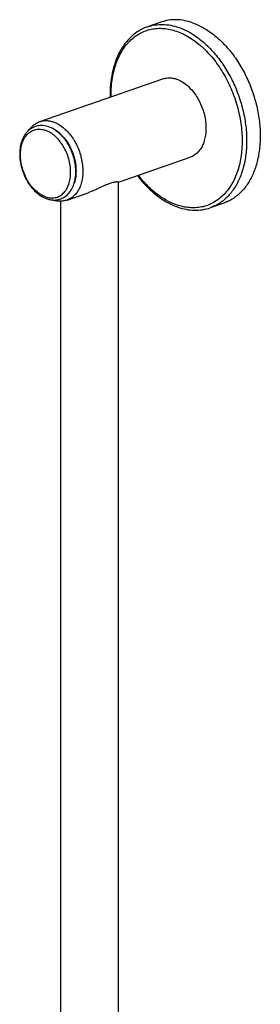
# Model space of a CAD drawing. Header units: millimetres. Extents: x 121 to 395, y 114 to 811.
# Tile 3 of 8: x 149 to 187, y 277 to 431. Entities that reach past the tile are written whole.
import ezdxf

# ---------------------------------------------------------------- set-up
doc = ezdxf.new("R2010")
doc.units = ezdxf.units.MM
doc.header["$LTSCALE"] = 54.820741
doc.layers.get('0').update_dxf_attribs({"linetype": 'CONTINUOUS'})

msp = doc.modelspace()

# ---------------------------------------------------------------- linework, layer by layer
at = {"color": 7, "linetype": 'Continuous'}
for p, q in [((171.22, 430.39), (169.1, 429.65)), ((152.27, 414.8), (171.54, 421.5)), ((164.56, 405.31), (175.81, 409.22)), ((164.56, 271.86), (164.56, 405.32)), ((156.54, 402.52), (159.83, 403.67)), ((155.56, 271.86), (155.56, 402.34)), ((181.07, 402.05), (178.95, 401.32))]:
    msp.add_line(p, q, dxfattribs=at)
msp.add_arc((154.52, 405.87), 3.34, 263.7932, 264.069, dxfattribs=at)
for points, knots in [([(176.15, 430.29), (175.73, 430.43), (174.89, 430.66), (173.63, 430.8), (172.39, 430.72), (171.6, 430.52), (171.22, 430.39)], [0, 0, 0, 0, 0.263658, 0.516031, 0.760186, 1, 1, 1, 1]), ([(176.15, 430.29), (176.75, 430.08), (177.97, 429.51), (179.68, 428.33), (181.28, 426.82), (182.75, 425.02), (184.03, 422.99), (185.1, 420.77), (185.93, 418.43), (186.49, 416.03), (186.77, 413.64), (186.76, 411.31), (186.47, 409.11), (185.89, 407.11), (185.04, 405.34), (184.11, 404.1), (183.25, 403.29), (182.57, 402.78), (181.84, 402.36), (181.33, 402.14), (181.07, 402.05)], [0, 0, 0, 0, 0.055871, 0.115749, 0.179515, 0.246682, 0.316482, 0.387959, 0.460043, 0.531624, 0.601626, 0.669077, 0.733189, 0.793445, 0.849686, 0.902208, 0.927347, 0.951904, 0.976056, 1, 1, 1, 1]), ([(169.1, 429.65), (168.65, 429.5), (167.76, 429.08), (166.57, 428.18), (165.54, 427.03), (164.69, 425.67), (164.03, 424.11), (163.56, 422.39), (163.3, 420.55), (163.26, 419.28), (163.28, 418.63)], [0, 0, 0, 0, 0.108502, 0.219144, 0.33383, 0.454031, 0.580671, 0.714092, 0.854092, 1, 1, 1, 1]), ([(171.54, 421.5), (171.7, 421.56), (172.04, 421.64), (172.58, 421.68), (173.13, 421.62), (173.49, 421.52), (173.67, 421.46)], [0, 0, 0, 0, 0.239814, 0.483969, 0.736342, 1, 1, 1, 1]), ([(173.67, 421.46), (174.22, 421.27), (175, 420.8), (175.9, 419.95), (176.53, 419.17), (177.09, 418.29), (177.71, 417.01), (178.11, 415.64), (178.28, 414.24), (178.27, 413.23), (178.14, 412.28), (177.89, 411.41), (177.53, 410.65), (177.05, 410.01), (176.47, 409.52), (176.03, 409.3), (175.81, 409.22)], [0, 0, 0, 0, 0.11542, 0.179239, 0.246461, 0.316318, 0.387854, 0.531417, 0.601476, 0.668982, 0.733147, 0.793452, 0.84974, 0.902304, 0.951958, 1, 1, 1, 1]), ([(153.68, 413.99), (153.4, 414.08), (152.83, 414.21), (151.95, 414.18), (151.13, 413.89), (150.42, 413.38), (149.86, 412.67), (149.44, 411.81), (149.19, 410.83), (149.1, 409.77), (149.18, 408.65), (149.41, 407.53), (149.79, 406.44), (150.3, 405.42), (150.93, 404.51), (151.66, 403.73), (152.47, 403.12), (153.06, 402.83), (153.36, 402.73)], [0, 0, 0, 0, 0.055541, 0.108937, 0.161592, 0.215, 0.270564, 0.329379, 0.391999, 0.458352, 0.527794, 0.599261, 0.671426, 0.742881, 0.812302, 0.878626, 0.941215, 1, 1, 1, 1]), ([(150.47, 413.37), (150.58, 413.54), (150.83, 413.85), (151.26, 414.26), (151.74, 414.58), (152.09, 414.74), (152.27, 414.8)], [0, 0, 0, 0, 0.256961, 0.507985, 0.754996, 1, 1, 1, 1]), ([(154.17, 402.54), (154.44, 402.52), (154.98, 402.53), (155.76, 402.76), (156.45, 403.2), (157.03, 403.82), (157.46, 404.58), (157.76, 405.47), (157.91, 406.43), (157.92, 407.46), (157.78, 408.52), (157.42, 409.91), (156.81, 411.22), (155.98, 412.35), (155.28, 413.07), (154.52, 413.62), (153.96, 413.89), (153.68, 413.99)], [0, 0, 0, 0, 0.053194, 0.105528, 0.158313, 0.212816, 0.2701, 0.330827, 0.395147, 0.462703, 0.532725, 0.604154, 0.746069, 0.814483, 0.87986, 0.941703, 1, 1, 1, 1]), ([(167.55, 406.35), (167.99, 405.77), (168.91, 404.68), (170.46, 403.27), (172.11, 402.16), (173.28, 401.62), (173.86, 401.42)], [0, 0, 0, 0, 0.270024, 0.527403, 0.77075, 1, 1, 1, 1]), ([(163.24, 405.13), (162.98, 405.04), (162.44, 404.81), (161.62, 404.42), (160.75, 404.02), (160.14, 403.78), (159.83, 403.67)], [0, 0, 0, 0, 0.220972, 0.472437, 0.736006, 1, 1, 1, 1]), ([(164.56, 405.32), (164.56, 405.32), (164.55, 405.32), (164.54, 405.33), (164.51, 405.34), (164.48, 405.34), (164.43, 405.35), (164.35, 405.35), (164.22, 405.35), (164.03, 405.33), (163.8, 405.29), (163.54, 405.22), (163.34, 405.16), (163.24, 405.13)], [0, 0, 0, 0, 0.005709, 0.017979, 0.03741, 0.064124, 0.098199, 0.139732, 0.245707, 0.383496, 0.554728, 0.760443, 1, 1, 1, 1]), ([(153.36, 402.73), (153.42, 402.7), (153.68, 402.62), (153.95, 402.57), (154.15, 402.54)], [0, 0, 0, 0, 0.254643, 1, 1, 1, 1]), ([(156.54, 402.52), (156.36, 402.46), (155.98, 402.37), (155.4, 402.32), (154.81, 402.38), (154.43, 402.47), (154.24, 402.54)], [0, 0, 0, 0, 0.245004, 0.492015, 0.743038, 1, 1, 1, 1]), ([(173.86, 401.42), (174.29, 401.27), (175.15, 401.04), (176.46, 400.89), (177.74, 400.98), (178.56, 401.18), (178.95, 401.32)], [0, 0, 0, 0, 0.261581, 0.513522, 0.758561, 1, 1, 1, 1])]:
    msp.add_open_spline(points, degree=3, knots=knots, dxfattribs=at)
at = {"color": 9, "linetype": 'Continuous'}
for points, knots in [([(163.42, 418.68), (163.41, 419.56), (163.51, 421.26), (164.05, 423.67), (164.84, 425.45), (165.66, 426.66), (166.33, 427.44), (167.08, 428.1), (167.9, 428.63), (168.78, 429.04), (169.7, 429.3), (170.67, 429.43), (171.66, 429.42), (172.67, 429.26), (173.34, 429.07), (173.67, 428.96)], [0, 0, 0, 0, 0.151753, 0.293481, 0.42421, 0.485706, 0.544885, 0.60215, 0.658025, 0.71313, 0.76814, 0.823739, 0.880566, 0.939174, 1, 1, 1, 1]), ([(169.1, 429.65), (169.48, 429.78), (170.27, 429.98), (171.5, 430.06), (172.77, 429.92), (173.61, 429.69), (174.03, 429.55)], [0, 0, 0, 0, 0.239814, 0.483969, 0.736342, 1, 1, 1, 1]), ([(173.67, 428.96), (174.37, 428.71), (175.77, 428.03), (177.69, 426.57), (179.45, 424.69), (180.72, 422.85), (181.61, 421.23), (182.41, 419.53), (183.2, 417.3), (183.79, 414.56), (183.99, 411.84), (183.81, 409.26), (183.24, 406.9), (182.44, 405.16), (181.62, 403.98), (180.95, 403.22), (180.2, 402.58), (179.38, 402.06), (178.51, 401.67), (177.6, 401.41), (176.64, 401.29), (175.66, 401.31), (174.66, 401.46), (174, 401.65), (173.67, 401.77)], [0, 0, 0, 0, 0.057996, 0.120879, 0.188325, 0.259436, 0.295995, 0.332965, 0.407315, 0.480933, 0.55229, 0.620075, 0.683352, 0.741741, 0.769233, 0.795711, 0.821359, 0.84641, 0.871139, 0.895843, 0.920822, 0.946356, 0.972684, 1, 1, 1, 1]), ([(174.03, 429.55), (174.63, 429.34), (175.85, 428.77), (177.55, 427.59), (179.16, 426.08), (180.62, 424.28), (181.91, 422.25), (182.98, 420.03), (183.81, 417.69), (184.37, 415.29), (184.65, 412.9), (184.64, 410.57), (184.34, 408.38), (183.77, 406.37), (182.92, 404.61), (181.99, 403.36), (181.13, 402.55), (180.45, 402.04), (179.72, 401.62), (179.21, 401.41), (178.95, 401.32)], [0, 0, 0, 0, 0.055871, 0.115749, 0.179515, 0.246682, 0.316482, 0.387959, 0.460043, 0.531624, 0.601626, 0.669076, 0.733189, 0.793445, 0.849686, 0.902208, 0.927347, 0.951904, 0.976056, 1, 1, 1, 1]), ([(152.27, 414.8), (152.43, 414.86), (152.78, 414.95), (153.31, 414.98), (153.86, 414.92), (154.22, 414.82), (154.4, 414.76)], [0, 0, 0, 0, 0.239814, 0.483969, 0.736342, 1, 1, 1, 1]), ([(153.17, 403.03), (152.61, 403.22), (151.82, 403.74), (150.96, 404.66), (150.36, 405.51), (149.88, 406.47), (149.52, 407.49), (149.29, 408.54), (149.21, 409.58), (149.29, 410.57), (149.5, 411.48), (149.86, 412.26), (150.35, 412.9), (150.96, 413.35), (151.66, 413.61), (152.42, 413.64), (152.92, 413.53), (153.17, 413.44)], [0, 0, 0, 0, 0.12044, 0.187968, 0.259166, 0.332745, 0.407186, 0.480894, 0.552338, 0.620206, 0.683561, 0.742022, 0.795953, 0.846589, 0.895948, 0.946395, 1, 1, 1, 1]), ([(153.17, 403.03), (153.42, 402.94), (153.92, 402.83), (154.67, 402.86), (155.37, 403.12), (155.98, 403.57), (156.47, 404.21), (156.83, 404.99), (157.05, 405.9), (157.12, 406.89), (157.04, 407.93), (156.82, 408.98), (156.46, 410), (155.97, 410.95), (155.38, 411.81), (154.52, 412.73), (153.72, 413.25), (153.17, 413.44)], [0, 0, 0, 0, 0.053605, 0.104052, 0.153411, 0.204047, 0.257978, 0.316439, 0.379794, 0.447662, 0.519106, 0.592814, 0.667255, 0.740834, 0.812032, 0.87956, 1, 1, 1, 1]), ([(154.4, 414.76), (154.95, 414.57), (155.73, 414.1), (156.63, 413.26), (157.26, 412.48), (157.82, 411.6), (158.44, 410.31), (158.84, 408.94), (159.01, 407.54), (159, 406.54), (158.87, 405.58), (158.62, 404.71), (158.26, 403.95), (157.78, 403.31), (157.21, 402.82), (156.76, 402.6), (156.54, 402.52)], [0, 0, 0, 0, 0.11542, 0.179239, 0.246461, 0.316318, 0.387854, 0.531417, 0.601476, 0.668982, 0.733147, 0.793452, 0.849739, 0.902304, 0.951958, 1, 1, 1, 1]), ([(154.8, 413.41), (155.09, 413.21), (155.66, 412.74), (156.4, 411.88), (157.02, 410.86), (157.5, 409.73), (157.82, 408.55), (157.96, 407.36), (157.92, 406.23), (157.76, 405.51), (157.65, 405.17)], [0, 0, 0, 0, 0.114593, 0.237769, 0.367303, 0.500189, 0.633047, 0.762501, 0.885555, 1, 1, 1, 1]), ([(173.67, 401.77), (172.54, 402.16), (170.9, 403.12), (169, 404.82), (168.11, 405.85), (167.69, 406.4)], [0, 0, 0, 0, 0.469759, 0.728139, 1, 1, 1, 1])]:
    msp.add_open_spline(points, degree=3, knots=knots, dxfattribs=at)

doc.saveas('drawing.dxf')
